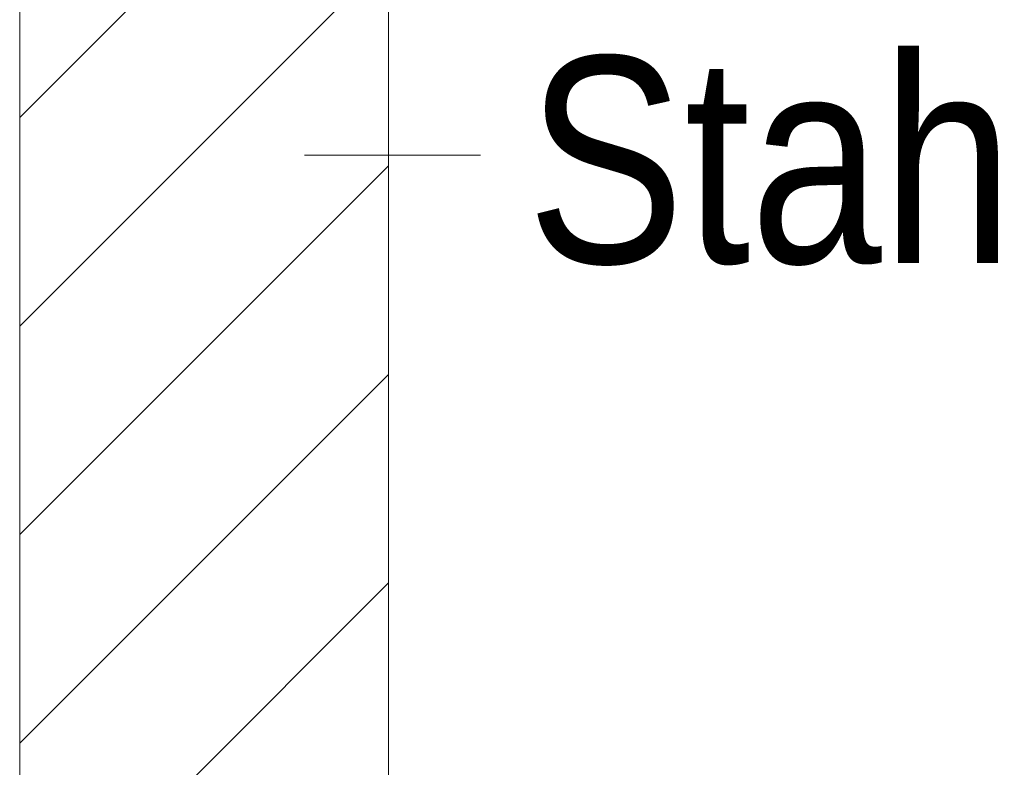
# Model space of a CAD drawing. Extents: x -500 to 300, y 62 to 1162.
# Tile 189 of 256: x 199.97 to 206.64, y 861.71 to 866.78. Entities that reach past the tile are written whole.
import ezdxf
from ezdxf.lldxf.tags import DXFTag

# ---------------------------------------------------------------- set-up
doc = ezdxf.new("R2010")
doc.units = 0
doc.layers.get('0').update_dxf_attribs({"lineweight": 13})
doc.layers.add('E_Detail_Beschriftung', color=7, linetype='Continuous', lineweight=13, true_color=0x009900)
doc.layers.add('E_Detail_Wandschraffur', color=7, linetype='Continuous', lineweight=5, true_color=0xc0c0c0)
doc.layers.add('E_Detail_Linie_Text_Bem', color=7, linetype='Continuous', lineweight=13)
doc.styles.get("Standard").update_dxf_attribs({"font": 'ARIALN.TTF'})
tags = doc.linetypes.add('fein_strichliert', pattern=[4, 1, -2, 1]).pattern_tags.tags
tags[8:9] = [DXFTag(74, 4), DXFTag(75, 0), DXFTag(340, '0'), DXFTag(46, 0.0), DXFTag(50, 0.0), DXFTag(44, 0.0), DXFTag(45, 0.0)]
tags[6:7] = [DXFTag(74, 4), DXFTag(75, 0), DXFTag(340, '0'), DXFTag(46, 0.0), DXFTag(50, 0.0), DXFTag(44, 0.0), DXFTag(45, 0.0)]
tags[4:5] = [DXFTag(74, 4), DXFTag(75, 0), DXFTag(340, '0'), DXFTag(46, 0.0), DXFTag(50, 0.0), DXFTag(44, 0.0), DXFTag(45, 0.0)]

# ---------------------------------------------------------------- blocks, each defined once
blk = doc.blocks.new('Referenz-A06G93S98I')
at = {"layer": 'E_Detail_Linie_Text_Bem', "linetype": 'Continuous', "ltscale": 0.13}
for p, q in [((199.9668, 869.3476), (199.9668, 829.3476)), ((202.4668, 857.5476), (202.4668, 869.3476))]:
    blk.add_line(p, q, dxfattribs=at)
at = {"layer": 'E_Detail_Linie_Text_Bem', "color": 0, "linetype": 'Continuous', "ltscale": 0.13}
blk.add_line((203.0905, 865.8597), (201.8988, 865.8597), dxfattribs=at)
at = {"layer": 'E_Detail_Wandschraffur', "linetype": 'ByBlock', "ltscale": 0.13}
for p, q in [((199.9668, 866.1141), (202.4668, 868.6141)), ((199.9668, 863.2856), (202.4668, 865.7856)), ((199.9668, 860.4572), (202.4668, 862.9572))]:
    blk.add_line(p, q, dxfattribs=at)
at = {"layer": 'E_Detail_Wandschraffur', "linetype": 'fein_strichliert', "ltscale": 0.13}
for p, q in [((199.9668, 864.6998), (202.4668, 867.1998)), ((199.9668, 861.8714), (202.4668, 864.3714))]:
    blk.add_line(p, q, dxfattribs=at)
at = {"layer": 'E_Detail_Beschriftung', "linetype": 'Continuous', "ltscale": 0.13, "insert": (203.405, 866.5272), "char_height": 1.4, "attachment_point": 1}
blk.add_mtext('{\\fArial Narrow;Stahlbeton}', dxfattribs=at)

msp = doc.modelspace()

# ---------------------------------------------------------------- block references
at = {"color": 8, "lineweight": 25, "ltscale": 0.25, "true_color": 0x808080}
msp.add_blockref('Referenz-A06G93S98I', (0, 0), dxfattribs=at)

doc.saveas('drawing.dxf')
